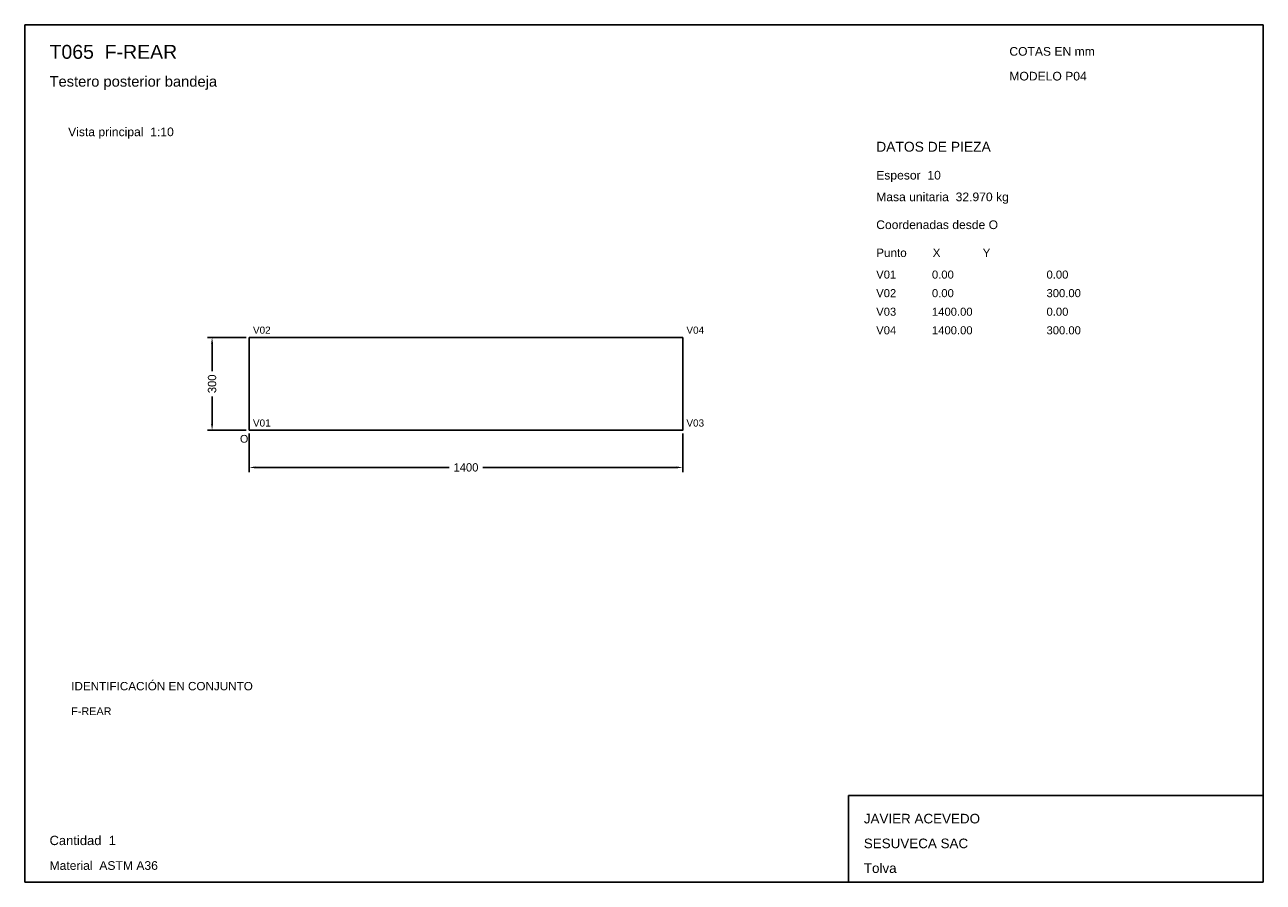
# Model space of a CAD drawing. Header units: millimetres. Extents: x 10 to 410, y 10 to 287.
import ezdxf

# ---------------------------------------------------------------- set-up
doc = ezdxf.new("R2010")
doc.units = ezdxf.units.MM
doc.styles.add('ARIAL', font='arial.ttf')
doc.dimstyles.get("Standard").update_dxf_attribs({"dimtxt": 2.5, "dimasz": 2.5, "dimexe": 1.25, "dimexo": 0.625, "dimtad": 1, "dimcen": 2.5, "dimazin": 3, "dimtfac": 1, "dimtmove": 0, "dimatfit": 3})

# ---------------------------------------------------------------- blocks, each defined once
blk = doc.blocks.new('_CLOSEDFILLED')
at = {"color": 0, "linetype": 'BYBLOCK'}
blk.add_solid([(-1, 0.16), (0, 0), (-1, -0.16)], dxfattribs=at)
blk = doc.blocks.new('*D1')
for p, q in [((82.5, 155), (82.5, 142.5)), ((222.5, 155), (222.5, 142.5)), ((84.5, 144), (147.1, 144)), ((157.9, 144), (220.5, 144))]:
    blk.add_line(p, q)
at = {"layer": 'Defpoints'}
for p in [(82.5, 156), (222.5, 156), (82.5, 144)]:
    blk.add_point(p, dxfattribs=at)
at = {"xscale": 2, "yscale": 2, "rotation": 180}
blk.add_blockref('_CLOSEDFILLED', (82.5, 144), dxfattribs=at)
at = {"xscale": 2, "yscale": 2}
blk.add_blockref('_CLOSEDFILLED', (222.5, 144), dxfattribs=at)
at = {"insert": (152.5, 144), "char_height": 2.7, "attachment_point": 5}
blk.add_mtext('1400', dxfattribs=at)
blk = doc.blocks.new('*D2')
for p, q in [((81.5, 186), (69, 186)), ((70.5, 175.05), (70.5, 184)), ((70.5, 158), (70.5, 166.95)), ((81.5, 156), (69, 156))]:
    blk.add_line(p, q)
at = {"layer": 'Defpoints'}
for p in [(82.5, 186), (70.5, 156), (82.5, 156)]:
    blk.add_point(p, dxfattribs=at)
at = {"xscale": 2, "yscale": 2}
for p, rotation in [((70.5, 186), 90), ((70.5, 156), 270)]:
    blk.add_blockref('_CLOSEDFILLED', p, dxfattribs=dict(at, rotation=rotation))
at = {"insert": (70.5, 171), "char_height": 2.7, "attachment_point": 5, "rotation": 90}
blk.add_mtext('300', dxfattribs=at)

msp = doc.modelspace()

# ---------------------------------------------------------------- linework, layer by layer
for p, q in [((410, 287), (10, 287)), ((10, 287), (10, 10)), ((410, 10), (410, 287)), ((410, 38), (276, 38)), ((276, 38), (276, 10)), ((410, 10), (410, 38)), ((10, 10), (410, 10)), ((276, 10), (410, 10))]:
    msp.add_line(p, q)
for points in [[(82.5, 156), (82.5, 186), (82.5, 186)], [(82.5, 186), (222.5, 186), (222.5, 186)], [(222.5, 156), (222.5, 186), (222.5, 186)], [(82.5, 156), (222.5, 156), (222.5, 156)]]:
    msp.add_lwpolyline(points)

# ---------------------------------------------------------------- texts
at = {"style": 'ARIAL'}
for s, height, p in [('T065  F-REAR', 4.5, (18, 276)), ('COTAS EN mm', 2.8, (328, 277)), ('Testero posterior bandeja', 3.4, (18, 267)), ('MODELO P04', 2.8, (328, 269)), ('Vista principal  1:10', 2.8, (24, 251)), ('DATOS DE PIEZA', 3.2, (285, 246)), ('Espesor  10', 2.8, (285, 237)), ('Masa unitaria  32.970 kg', 2.8, (285, 230)), ('Coordenadas desde O', 2.8, (285, 221)), ('Punto        X             Y', 2.7, (285, 212)), ('V01', 2.6, (285, 205)), ('0.00', 2.6, (303, 205)), ('0.00', 2.6, (340, 205)), ('V02', 2.6, (285, 199)), ('0.00', 2.6, (303, 199)), ('300.00', 2.6, (340, 199)), ('V03', 2.6, (285, 193)), ('1400.00', 2.6, (303, 193)), ('0.00', 2.6, (340, 193)), ('V02', 2.3, (83.7, 187.2)), ('V04', 2.3, (223.7, 187.2)), ('V04', 2.6, (285, 187)), ('1400.00', 2.6, (303, 187)), ('300.00', 2.6, (340, 187)), ('V01', 2.3, (83.7, 157.2)), ('V03', 2.3, (223.7, 157.2)), ('O', 2.5, (79.5, 152)), ('IDENTIFICACIÓN EN CONJUNTO', 2.7, (25, 72)), ('F-REAR', 2.5, (25, 64)), ('JAVIER ACEVEDO', 3.1, (281, 29)), ('Cantidad  1', 3, (18, 22)), ('SESUVECA SAC', 3.1, (281, 21)), ('Material  ASTM A36', 2.8, (18, 14)), ('Tolva', 3.1, (281, 13))]:
    msp.add_text(s, height=height, dxfattribs=at).set_placement(p)

# ---------------------------------------------------------------- dimensions: what is measured, and where the dimension line sits
dim = msp.add_linear_dim(base=(70.5, 156), p1=(82.5, 156), p2=(82.5, 186), angle=90, dimstyle='Standard', override={"dimtxt": 2.7, "dimasz": 2, "dimexe": 1.5, "dimexo": 1, "dimgap": 1, "dimdec": 2, "dimlfac": 10, "dimzin": 8})
dim.commit()
dim.dimension.update_dxf_attribs({"geometry": '*D2', "text_midpoint": (70.5, 171)})
dim = msp.add_linear_dim(base=(82.5, 144), p1=(82.5, 156), p2=(222.5, 156), dimstyle='Standard', override={"dimtxt": 2.7, "dimasz": 2, "dimexe": 1.5, "dimexo": 1, "dimgap": 1, "dimdec": 2, "dimlfac": 10, "dimzin": 8})
dim.commit()
dim.dimension.update_dxf_attribs({"geometry": '*D1', "text_midpoint": (152.5, 144)})

doc.saveas('drawing.dxf')
